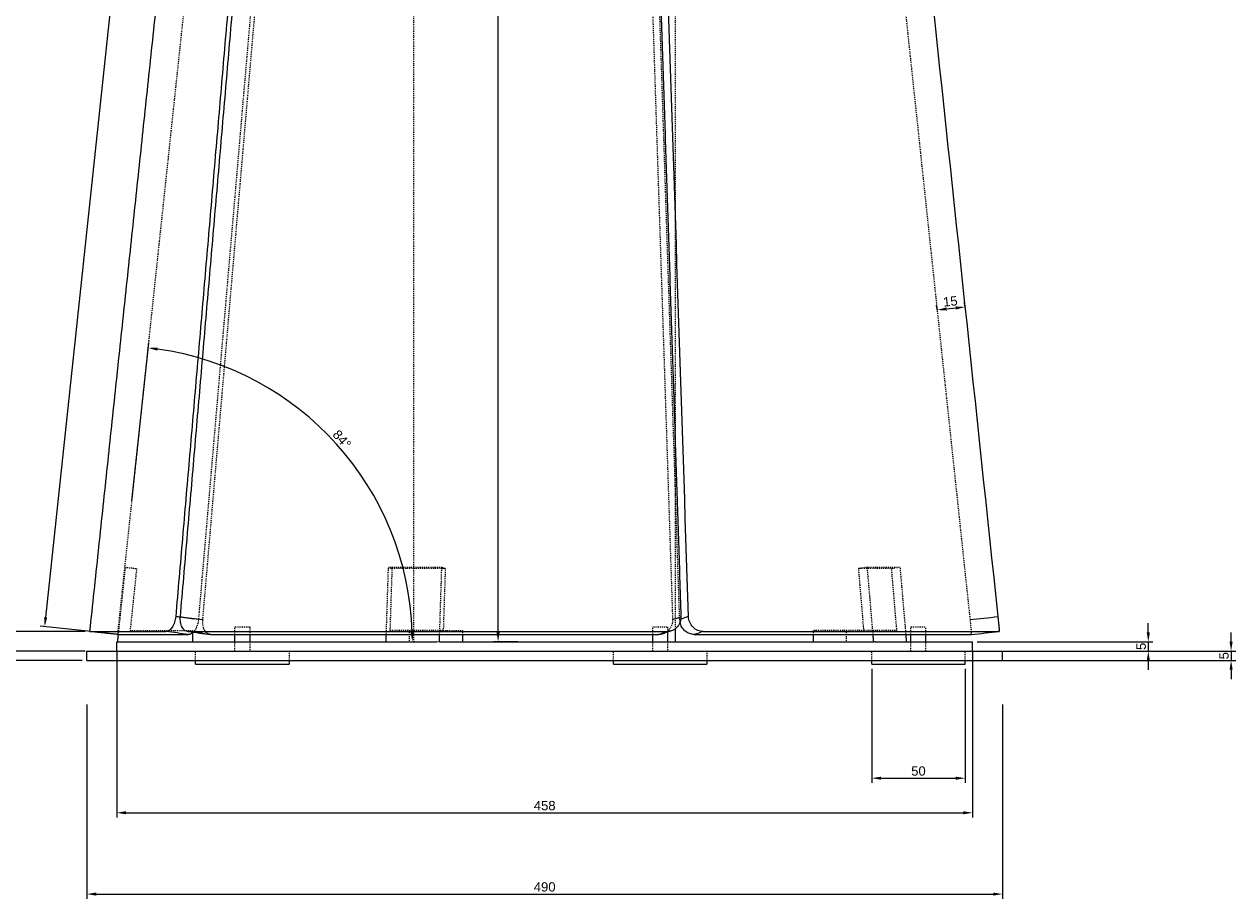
# Model space of a CAD drawing. Header units: millimetres. Extents: x -8463 to -6773, y 5114 to 6049.
# Tile 2 of 4: x -7891 to -7243, y 5114 to 5581. Entities that reach past the tile are written whole.
import ezdxf

# ---------------------------------------------------------------- set-up
doc = ezdxf.new("R2010")
doc.units = ezdxf.units.MM
doc.header["$MEASUREMENT"] = 0
doc.linetypes.add('Hidden', pattern=[1, 0.5, -0.5])
for name, color, linetype, true_color in [('20190212_BENT GLASS tables$CURVES$dimensions', 176, 'Continuous', 0x000080), ('offen', 8, 'Hidden', 0x7f7f7f), ('Zeichnung$Kanten', 178, 'Continuous', 0x000000), ('Zeichnung$Mittellinien', 178, 'Continuous', 0x000000)]:
    doc.layers.add(name, color=color, linetype=linetype, true_color=true_color)
doc.styles.add('Arial', font='txt')
doc.dimstyles.new('Default', dxfattribs={"dimscale": 5, "dimtxt": 1, "dimasz": 1, "dimexe": 0.5, "dimexo": 0.5, "dimgap": 0.25, "dimtad": 1, "dimtoh": 1, "dimdec": 0, "dimzin": 1, "dimdsep": 46, "dimtxsty": 'Arial', "dimcen": 0.5, "dimadec": 0, "dimazin": 0, "dimtfac": 1, "dimtdec": 4, "dimtix": 1, "dimtmove": 1, "dimatfit": 3, "dimfxl": 1, "dimtolj": 1, "dimtzin": 1, "dimarcsym": 0})

# ---------------------------------------------------------------- blocks, each defined once
blk = doc.blocks.new('*D1')
at = {"layer": '20190212_BENT GLASS tables$CURVES$dimensions', "color": 0, "lineweight": -2}
for p, q in [((-7860.45, 5961.05), (-7992.45, 5961.05)), ((-7989.95, 5246.05), (-7989.95, 5956.05)), ((-7860.45, 5241.05), (-7992.45, 5241.05))]:
    blk.add_line(p, q, dxfattribs=at)
at = {"layer": '20190212_BENT GLASS tables$CURVES$dimensions', "color": 0}
for points in [[(-7989.12, 5956.05), (-7990.78, 5956.05), (-7989.95, 5961.05)], [(-7990.78, 5246.05), (-7989.12, 5246.05), (-7989.95, 5241.05)]]:
    blk.add_solid(points, dxfattribs=at)
at = {"layer": 'Defpoints', "color": 0}
for p in [(-7989.95, 5961.05), (-7857.95, 5961.05), (-7857.95, 5241.05)]:
    blk.add_point(p, dxfattribs=at)
at = {"layer": '20190212_BENT GLASS tables$CURVES$dimensions', "color": 0, "insert": (-7993.75, 5601.05), "char_height": 5, "attachment_point": 5, "rotation": 90, "style": 'Arial'}
blk.add_mtext('\\A1;720', dxfattribs=at)
blk = doc.blocks.new('*D2')
at = {"layer": '20190212_BENT GLASS tables$CURVES$dimensions', "color": 0, "lineweight": -2}
for p, q in [((-7402.99, 5428.8), (-7403.22, 5430.99)), ((-7397.98, 5429.03), (-7393.01, 5429.56)), ((-7388.07, 5430.38), (-7388.31, 5432.57))]:
    blk.add_line(p, q, dxfattribs=at)
at = {"layer": '20190212_BENT GLASS tables$CURVES$dimensions', "color": 0}
for points in [[(-7398.07, 5429.86), (-7397.9, 5428.2), (-7402.96, 5428.5)], [(-7392.93, 5428.73), (-7393.1, 5430.39), (-7388.04, 5430.09)]]:
    blk.add_solid(points, dxfattribs=at)
at = {"layer": 'Defpoints', "color": 0}
for p in [(-7388.04, 5430.09), (-7387.81, 5427.9), (-7402.72, 5426.31)]:
    blk.add_point(p, dxfattribs=at)
at = {"layer": '20190212_BENT GLASS tables$CURVES$dimensions', "color": 0, "insert": (-7395.9, 5433.08), "char_height": 5, "attachment_point": 5, "rotation": 6.06666, "style": 'Arial'}
blk.add_mtext('\\A1;15', dxfattribs=at)
blk = doc.blocks.new('*D3')
at = {"layer": '20190212_BENT GLASS tables$CURVES$dimensions', "color": 0, "lineweight": -2}
for p, q in [((-7938.3, 5261.51), (-7938.3, 5266.51)), ((-7858.8, 5256.51), (-7940.8, 5256.51)), ((-7938.3, 5256.51), (-7938.3, 5246.05)), ((-7858.8, 5246.05), (-7940.8, 5246.05)), ((-7938.3, 5241.05), (-7938.3, 5236.05))]:
    blk.add_line(p, q, dxfattribs=at)
at = {"layer": '20190212_BENT GLASS tables$CURVES$dimensions', "color": 0}
for points in [[(-7939.14, 5261.51), (-7937.47, 5261.51), (-7938.3, 5256.51)], [(-7937.47, 5241.05), (-7939.14, 5241.05), (-7938.3, 5246.05)]]:
    blk.add_solid(points, dxfattribs=at)
at = {"layer": 'Defpoints', "color": 0}
for p in [(-7856.3, 5256.51), (-7938.3, 5246.05), (-7856.3, 5246.05)]:
    blk.add_point(p, dxfattribs=at)
at = {"layer": '20190212_BENT GLASS tables$CURVES$dimensions', "color": 0, "insert": (-7942.1, 5251.28), "char_height": 5, "attachment_point": 5, "rotation": 90, "style": 'Arial'}
blk.add_mtext('\\A1;10', dxfattribs=at)
blk = doc.blocks.new('*D5')
at = {"layer": '20190212_BENT GLASS tables$CURVES$dimensions', "color": 0, "lineweight": -2}
for p, q in [((-7857.95, 5217.55), (-7857.95, 5113.55)), ((-7367.95, 5217.55), (-7367.95, 5113.55)), ((-7852.95, 5116.05), (-7372.95, 5116.05))]:
    blk.add_line(p, q, dxfattribs=at)
at = {"layer": '20190212_BENT GLASS tables$CURVES$dimensions', "color": 0}
for points in [[(-7852.95, 5116.88), (-7852.95, 5115.22), (-7857.95, 5116.05)], [(-7372.95, 5115.22), (-7372.95, 5116.88), (-7367.95, 5116.05)]]:
    blk.add_solid(points, dxfattribs=at)
at = {"layer": 'Defpoints', "color": 0}
for p in [(-7857.95, 5220.05), (-7367.95, 5220.05), (-7367.95, 5116.05)]:
    blk.add_point(p, dxfattribs=at)
at = {"layer": '20190212_BENT GLASS tables$CURVES$dimensions', "color": 0, "insert": (-7612.95, 5119.85), "char_height": 5, "attachment_point": 5, "style": 'Arial'}
blk.add_mtext('\\A1;490', dxfattribs=at)
blk = doc.blocks.new('*D6')
at = {"layer": '20190212_BENT GLASS tables$CURVES$dimensions', "color": 0, "lineweight": -2}
for p, q in [((-7841.95, 5246.05), (-7841.95, 5157.05)), ((-7383.95, 5246.05), (-7383.95, 5157.05)), ((-7836.95, 5159.55), (-7388.95, 5159.55))]:
    blk.add_line(p, q, dxfattribs=at)
at = {"layer": '20190212_BENT GLASS tables$CURVES$dimensions', "color": 0}
for points in [[(-7836.95, 5160.38), (-7836.95, 5158.72), (-7841.95, 5159.55)], [(-7388.95, 5158.72), (-7388.95, 5160.38), (-7383.95, 5159.55)]]:
    blk.add_solid(points, dxfattribs=at)
at = {"layer": 'Defpoints', "color": 0}
for p in [(-7841.95, 5248.55), (-7383.95, 5248.55), (-7383.95, 5159.55)]:
    blk.add_point(p, dxfattribs=at)
at = {"layer": '20190212_BENT GLASS tables$CURVES$dimensions', "color": 0, "insert": (-7612.95, 5163.35), "char_height": 5, "attachment_point": 5, "style": 'Arial'}
blk.add_mtext('\\A1;458', dxfattribs=at)
blk = doc.blocks.new('*D7')
at = {"layer": '20190212_BENT GLASS tables$CURVES$dimensions', "color": 0, "lineweight": -2}
for p, q in [((-7833.8, 5326.44), (-7824.85, 5410.67)), ((-7759.67, 5251.05), (-7681.29, 5251.05))]:
    blk.add_line(p, q, dxfattribs=at)
blk.add_arc((-7841.81, 5251.05), 158.02, 1.81299, 82.12072, dxfattribs=at)
at = {"layer": '20190212_BENT GLASS tables$CURVES$dimensions', "color": 0}
for points in [[(-7820.05, 5408.41), (-7820.25, 5406.75), (-7825.11, 5408.19)], [(-7684.7, 5256.04), (-7683.03, 5256.06), (-7683.79, 5251.05)]]:
    blk.add_solid(points, dxfattribs=at)
at = {"layer": 'Defpoints', "color": 0}
for p in [(-7834.06, 5323.96), (-7702.26, 5325.18), (-7841.81, 5251.05), (-7762.17, 5251.05)]:
    blk.add_point(p, dxfattribs=at)
at = {"layer": '20190212_BENT GLASS tables$CURVES$dimensions', "color": 0, "insert": (-7721.47, 5359.28), "char_height": 5, "attachment_point": 5, "rotation": 311.96686, "style": 'Arial'}
blk.add_mtext('\\A1;84%%d', dxfattribs=at)
blk = doc.blocks.new('*D8')
at = {"layer": '20190212_BENT GLASS tables$CURVES$dimensions', "color": 0, "lineweight": -2}
for p, q in [((-7627.38, 5946.05), (-7640.38, 5946.05)), ((-7637.88, 5256.05), (-7637.88, 5941.05)), ((-7627.38, 5251.05), (-7640.38, 5251.05))]:
    blk.add_line(p, q, dxfattribs=at)
at = {"layer": '20190212_BENT GLASS tables$CURVES$dimensions', "color": 0}
for points in [[(-7637.05, 5941.05), (-7638.72, 5941.05), (-7637.88, 5946.05)], [(-7638.72, 5256.05), (-7637.05, 5256.05), (-7637.88, 5251.05)]]:
    blk.add_solid(points, dxfattribs=at)
at = {"layer": 'Defpoints', "color": 0}
for p in [(-7637.88, 5946.05), (-7624.88, 5946.05), (-7624.88, 5251.05)]:
    blk.add_point(p, dxfattribs=at)
at = {"layer": '20190212_BENT GLASS tables$CURVES$dimensions', "color": 0, "insert": (-7641.68, 5598.55), "char_height": 5, "attachment_point": 5, "rotation": 90, "style": 'Arial'}
blk.add_mtext('\\A1;695', dxfattribs=at)
blk = doc.blocks.new('*D10')
at = {"layer": '20190212_BENT GLASS tables$CURVES$dimensions', "color": 0, "lineweight": -2}
for p, q in [((-7770.97, 5941.32), (-7810.09, 5945.47)), ((-7808.13, 5940.24), (-7879.99, 5264.06)), ((-7843.88, 5255.19), (-7883, 5259.35))]:
    blk.add_line(p, q, dxfattribs=at)
at = {"layer": '20190212_BENT GLASS tables$CURVES$dimensions', "color": 0}
for points in [[(-7807.3, 5940.15), (-7808.96, 5940.32), (-7807.6, 5945.21)], [(-7880.82, 5264.14), (-7879.16, 5263.97), (-7880.52, 5259.08)]]:
    blk.add_solid(points, dxfattribs=at)
at = {"layer": 'Defpoints', "color": 0}
for p in [(-7768.48, 5941.05), (-7880.52, 5259.08), (-7841.4, 5254.93)]:
    blk.add_point(p, dxfattribs=at)
at = {"layer": '20190212_BENT GLASS tables$CURVES$dimensions', "color": 0, "insert": (-7847.84, 5602.55), "char_height": 5, "attachment_point": 5, "rotation": 83.93372, "style": 'Arial'}
blk.add_mtext('\\A1;690', dxfattribs=at)
blk = doc.blocks.new('*D11')
at = {"layer": '20190212_BENT GLASS tables$CURVES$dimensions', "color": 0, "lineweight": -2}
for p, q in [((-7289.95, 5256.05), (-7289.95, 5261.05)), ((-7381.45, 5251.05), (-7287.45, 5251.05)), ((-7381.45, 5246.05), (-7287.45, 5246.05)), ((-7289.95, 5251.05), (-7289.95, 5246.05)), ((-7289.95, 5241.05), (-7289.95, 5236.05))]:
    blk.add_line(p, q, dxfattribs=at)
at = {"layer": '20190212_BENT GLASS tables$CURVES$dimensions', "color": 0}
for points in [[(-7290.78, 5256.05), (-7289.12, 5256.05), (-7289.95, 5251.05)], [(-7289.12, 5241.05), (-7290.78, 5241.05), (-7289.95, 5246.05)]]:
    blk.add_solid(points, dxfattribs=at)
at = {"layer": 'Defpoints', "color": 0}
for p in [(-7383.95, 5251.05), (-7383.95, 5246.05), (-7289.95, 5246.05)]:
    blk.add_point(p, dxfattribs=at)
at = {"layer": '20190212_BENT GLASS tables$CURVES$dimensions', "color": 0, "insert": (-7293.74, 5248.55), "char_height": 5, "attachment_point": 5, "rotation": 90, "style": 'Arial'}
blk.add_mtext('\\A1;5', dxfattribs=at)
blk = doc.blocks.new('*D12')
at = {"layer": '20190212_BENT GLASS tables$CURVES$dimensions', "color": 0, "lineweight": -2}
for p, q in [((-7245.65, 5251.05), (-7245.65, 5256.05)), ((-7372.15, 5246.05), (-7243.15, 5246.05)), ((-7245.65, 5246.05), (-7245.65, 5241.05)), ((-7372.15, 5241.05), (-7243.15, 5241.05)), ((-7245.65, 5236.05), (-7245.65, 5231.05))]:
    blk.add_line(p, q, dxfattribs=at)
at = {"layer": '20190212_BENT GLASS tables$CURVES$dimensions', "color": 0}
for points in [[(-7246.48, 5251.05), (-7244.81, 5251.05), (-7245.65, 5246.05)], [(-7244.81, 5236.05), (-7246.48, 5236.05), (-7245.65, 5241.05)]]:
    blk.add_solid(points, dxfattribs=at)
at = {"layer": 'Defpoints', "color": 0}
for p in [(-7374.65, 5246.05), (-7374.65, 5241.05), (-7245.65, 5241.05)]:
    blk.add_point(p, dxfattribs=at)
at = {"layer": '20190212_BENT GLASS tables$CURVES$dimensions', "color": 0, "insert": (-7249.44, 5243.55), "char_height": 5, "attachment_point": 5, "rotation": 90, "style": 'Arial'}
blk.add_mtext('\\A1;5', dxfattribs=at)
blk = doc.blocks.new('*D13')
at = {"layer": '20190212_BENT GLASS tables$CURVES$dimensions', "color": 0, "lineweight": -2}
for p, q in [((-7437.95, 5236.55), (-7437.95, 5175.55)), ((-7387.95, 5236.55), (-7387.95, 5175.55)), ((-7432.95, 5178.05), (-7392.95, 5178.05))]:
    blk.add_line(p, q, dxfattribs=at)
at = {"layer": '20190212_BENT GLASS tables$CURVES$dimensions', "color": 0}
for points in [[(-7432.95, 5178.88), (-7432.95, 5177.22), (-7437.95, 5178.05)], [(-7392.95, 5177.22), (-7392.95, 5178.88), (-7387.95, 5178.05)]]:
    blk.add_solid(points, dxfattribs=at)
at = {"layer": 'Defpoints', "color": 0}
for p in [(-7437.95, 5239.05), (-7387.95, 5239.05), (-7387.95, 5178.05)]:
    blk.add_point(p, dxfattribs=at)
at = {"layer": '20190212_BENT GLASS tables$CURVES$dimensions', "color": 0, "insert": (-7412.95, 5181.85), "char_height": 5, "attachment_point": 5, "style": 'Arial'}
blk.add_mtext('\\A1;50', dxfattribs=at)

msp = doc.modelspace()

# ---------------------------------------------------------------- linework, layer by layer
at = {"layer": 'offen'}
for points in [[(-7841.4, 5254.93), (-7804.94, 5597.99), (-7768.48, 5941.05)], [(-7682.95, 5251.05), (-7682.95, 5596.84), (-7682.95, 5942.64)], [(-7542.95, 5258.06), (-7542.95, 5600.35), (-7542.95, 5942.64)], [(-7740.62, 5933.13), (-7769.44, 5598.01), (-7798.25, 5262.89)], [(-7795.9, 5262.89), (-7767.09, 5598.01), (-7738.27, 5933.13)], [(-7566.53, 5933.13), (-7555.53, 5598.01), (-7544.52, 5262.89)], [(-7540.72, 5262.89), (-7551.72, 5598.01), (-7562.73, 5933.13)], [(-7456.59, 5933.13), (-7420.97, 5598.01), (-7385.36, 5262.89)], [(-7841.05, 5254.93), (-7839.16, 5272.88), (-7837.28, 5290.83)], [(-7837.28, 5290.83), (-7834.29, 5290.52), (-7831.31, 5290.2)], [(-7831.31, 5290.2), (-7833.05, 5273.63), (-7834.79, 5257.05)], [(-7697.7, 5254.93), (-7697.12, 5272.88), (-7696.54, 5290.83)], [(-7696.54, 5290.83), (-7695.61, 5290.52), (-7694.69, 5290.2)], [(-7668, 5290.83), (-7682.27, 5290.83), (-7696.54, 5290.83)], [(-7694.69, 5290.2), (-7695.23, 5273.63), (-7695.77, 5257.05)], [(-7666.16, 5290.2), (-7680.43, 5290.2), (-7694.69, 5290.2)], [(-7669.17, 5254.93), (-7668.59, 5272.88), (-7668, 5290.83)], [(-7668, 5290.83), (-7667.08, 5290.52), (-7666.16, 5290.2)], [(-7666.16, 5290.2), (-7666.7, 5273.63), (-7667.24, 5257.05)], [(-7440.28, 5290.83), (-7442.69, 5290.52), (-7445.11, 5290.2)], [(-7427.47, 5290.2), (-7436.29, 5290.2), (-7445.11, 5290.2)], [(-7445.11, 5290.2), (-7443.7, 5273.63), (-7442.29, 5257.05)], [(-7437.23, 5254.93), (-7438.75, 5272.88), (-7440.28, 5290.83)], [(-7422.65, 5290.83), (-7431.46, 5290.83), (-7440.28, 5290.83)], [(-7422.65, 5290.83), (-7425.06, 5290.52), (-7427.47, 5290.2)], [(-7427.47, 5290.2), (-7426.07, 5273.63), (-7424.66, 5257.05)], [(-7419.59, 5254.93), (-7421.12, 5272.88), (-7422.65, 5290.83)], [(-7778.75, 5254.92), (-7778.75, 5256.99), (-7778.75, 5259.05)], [(-7772.4, 5259.05), (-7771.58, 5259.05), (-7770.75, 5259.05)], [(-7770.75, 5259.05), (-7770.75, 5256.99), (-7770.75, 5254.92)], [(-7555.15, 5254.92), (-7555.15, 5256.98), (-7555.15, 5259.05)], [(-7547.15, 5259.05), (-7547.15, 5257.61), (-7547.15, 5256.17)], [(-7416.95, 5254.93), (-7416.95, 5256.99), (-7416.95, 5259.05)], [(-7408.95, 5254.93), (-7408.95, 5256.99), (-7408.95, 5259.05)], [(-7834.79, 5257.05), (-7818.13, 5257.05), (-7801.46, 5257.05)], [(-7801.46, 5257.05), (-7801.46, 5256.39), (-7801.46, 5255.72)], [(-7667.24, 5257.05), (-7681.5, 5257.05), (-7695.77, 5257.05)], [(-7685.47, 5257.05), (-7685.47, 5254.05), (-7685.47, 5251.05)], [(-7667.24, 5257.05), (-7662.09, 5257.05), (-7656.94, 5257.05)], [(-7656.94, 5257.05), (-7656.94, 5255.99), (-7656.94, 5254.93)], [(-7469.26, 5257.05), (-7469.26, 5255.99), (-7469.26, 5254.92)], [(-7442.29, 5257.05), (-7455.77, 5257.05), (-7469.26, 5257.05)], [(-7451.63, 5257.05), (-7451.63, 5254.05), (-7451.63, 5251.05)], [(-7424.66, 5257.05), (-7433.47, 5257.05), (-7442.29, 5257.05)], [(-7799.75, 5241.05), (-7799.75, 5243.55), (-7799.75, 5246.05)], [(-7778.75, 5246.05), (-7778.75, 5248.55), (-7778.75, 5251.05)], [(-7770.75, 5251.05), (-7770.75, 5248.55), (-7770.75, 5246.05)], [(-7749.75, 5246.05), (-7749.75, 5243.55), (-7749.75, 5241.05)], [(-7669.3, 5251.05), (-7669.96, 5251.05), (-7670.62, 5251.05)], [(-7576.15, 5241.05), (-7576.15, 5243.55), (-7576.15, 5246.05)], [(-7555.15, 5246.05), (-7555.15, 5248.55), (-7555.15, 5251.05)], [(-7547.15, 5251.05), (-7547.15, 5248.55), (-7547.15, 5246.05)], [(-7526.15, 5246.05), (-7526.15, 5243.55), (-7526.15, 5241.05)], [(-7437.95, 5241.05), (-7437.95, 5243.55), (-7437.95, 5246.05)], [(-7436.1, 5251.05), (-7436.5, 5251.05), (-7436.9, 5251.05)], [(-7416.95, 5246.05), (-7416.95, 5248.55), (-7416.95, 5251.05)], [(-7408.95, 5246.05), (-7408.95, 5248.55), (-7408.95, 5251.05)], [(-7387.95, 5241.05), (-7387.95, 5243.55), (-7387.95, 5246.05)]]:
    msp.add_open_spline(points, degree=2, dxfattribs=at)
for points, knots in [([(-7798.25, 5262.89), (-7798.28, 5262.55), (-7798.36, 5261.88), (-7798.62, 5260.58), (-7799.1, 5259.05), (-7799.92, 5257.43), (-7800.63, 5256.5), (-7801.01, 5256.12)], [0, 0, 0, 0, 1.028062, 2.021582, 3.979754, 5.829134, 7.452396, 7.452396, 7.452396, 7.452396]), ([(-7792.11, 5254.94), (-7792.41, 5254.99), (-7793.01, 5255.16), (-7793.84, 5255.7), (-7794.55, 5256.49), (-7795.14, 5257.5), (-7795.57, 5258.69), (-7795.85, 5260.02), (-7795.97, 5261.43), (-7795.94, 5262.41), (-7795.9, 5262.89)], [0, 0, 0, 0, 0.904157, 1.871945, 2.927987, 4.074011, 5.354593, 6.703873, 8.143011, 9.614487, 9.614487, 9.614487, 9.614487]), ([(-7544.52, 5262.89), (-7544.51, 5262.48), (-7544.54, 5261.66), (-7544.85, 5260.05), (-7545.69, 5258.19), (-7547.32, 5256.4), (-7548.73, 5255.61), (-7549.47, 5255.35)], [0, 0, 0, 0, 1.229082, 2.477433, 4.886029, 7.287615, 9.655306, 9.655306, 9.655306, 9.655306]), ([(-7385.36, 5262.89), (-7385.28, 5262.19), (-7385.15, 5260.93), (-7384.94, 5258.89), (-7384.79, 5257.29), (-7384.69, 5256.06), (-7384.67, 5255.53), (-7384.66, 5255.22), (-7384.67, 5255.07), (-7384.68, 5254.98), (-7384.7, 5254.93), (-7384.71, 5254.92), (-7384.71, 5254.92)], [0, 0, 0, 0, 2.110564, 3.811975, 6.144205, 6.940989, 7.51733, 7.719947, 7.87414, 7.970478, 7.998496, 8.017411, 8.017411, 8.017411, 8.017411])]:
    msp.add_open_spline(points, degree=3, knots=knots, dxfattribs=at)
for points, weights, knots in [([(-7778.75, 5259.05), (-7778.78, 5259.05), (-7777.99, 5259.05), (-7775.64, 5259.05), (-7772.4, 5259.05)], [0.857364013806, 0.877176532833, 1, 0.707106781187, 1], [16.21473, 16.21473, 16.21473, 18.849556, 18.849556, 25.132741, 25.132741, 25.132741]), ([(-7555.15, 5259.05), (-7555.14, 5259.05), (-7554.95, 5259.05), (-7553.71, 5259.05), (-7549.91, 5259.05), (-7547.11, 5259.05), (-7547.15, 5259.05)], [0.90518154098, 0.940506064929, 1, 0.707106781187, 1, 0.766600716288, 0.905181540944], [11.290099, 11.290099, 11.290099, 12.566371, 12.566371, 18.849556, 18.849556, 23.856469, 23.856469, 23.856469]), ([(-7416.95, 5259.05), (-7416.95, 5259.05), (-7412.95, 5259.05), (-7409.04, 5259.05), (-7408.95, 5259.05)], [0.990990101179, 0.707106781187, 1, 0.711683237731, 0.990990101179], [6.185011, 6.185011, 6.185011, 12.51767, 12.51767, 18.751381, 18.751381, 18.751381])]:
    msp.add_rational_spline(points, weights, degree=2, knots=knots, dxfattribs=at)
msp.add_rational_spline([(-7540.53, 5261.39), (-7540.69, 5262.14), (-7540.72, 5262.89)], [1, 0.995969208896, 1], degree=2, dxfattribs=at)
at = {"layer": 'Zeichnung$Kanten'}
for points in [[(-7807.91, 5264.15), (-7808.74, 5264.26), (-7809.57, 5264.37), (-7810.39, 5264.48)], [(-7544.52, 5262.89), (-7543.03, 5263.42), (-7541.53, 5263.95), (-7540.04, 5264.48)], [(-7385.36, 5262.89), (-7380.38, 5263.42), (-7375.41, 5263.95), (-7370.44, 5264.48)], [(-7798.25, 5262.89), (-7801.47, 5263.31), (-7804.69, 5263.73), (-7807.91, 5264.15)], [(-7540.11, 5263.1), (-7540.31, 5263.03), (-7540.51, 5262.96), (-7540.72, 5262.89)], [(-7803.69, 5256.5), (-7799.69, 5255.97), (-7795.69, 5255.44), (-7791.69, 5254.92)], [(-7528.14, 5256.5), (-7529.72, 5255.97), (-7531.3, 5255.44), (-7532.88, 5254.92)]]:
    msp.add_open_spline(points, degree=3, dxfattribs=at)
for points, knots in [([(-7807.89, 5264.48), (-7807.85, 5264.47), (-7807.82, 5264.47), (-7807.78, 5264.46), (-7803.82, 5263.94), (-7799.86, 5263.42), (-7795.9, 5262.89)], [0.000262, 0.000262, 0.000262, 0.000262, 0.1315, 0.1315, 0.1315, 15.000261, 15.000261, 15.000261, 15.000261]), ([(-7535.98, 5264.48), (-7536, 5264.47), (-7536.01, 5264.47), (-7536.02, 5264.46), (-7537.39, 5264.01), (-7538.75, 5263.55), (-7540.11, 5263.1)], [0.000262, 0.000262, 0.000262, 0.000262, 0.1315, 0.1315, 0.1315, 13.067514, 13.067514, 13.067514, 13.067514]), ([(-7803.49, 5254.92), (-7803.53, 5254.92), (-7803.56, 5254.93), (-7803.6, 5254.93), (-7807.61, 5255.45), (-7811.63, 5255.98), (-7815.64, 5256.5)], [-0.140104, -0.140104, -0.140104, -0.140104, -0.000261, -0.000261, -0.000261, 14.8685, 14.8685, 14.8685, 14.8685]), ([(-7551.97, 5254.92), (-7551.95, 5254.92), (-7551.94, 5254.93), (-7551.93, 5254.93), (-7550.44, 5255.45), (-7548.96, 5255.98), (-7547.48, 5256.5)], [-0.140091, -0.140091, -0.140091, -0.140091, -0.000261, -0.000261, -0.000261, 14.8685, 14.8685, 14.8685, 14.8685])]:
    msp.add_open_spline(points, degree=3, knots=knots, dxfattribs=at)
at = {"layer": 'Zeichnung$Mittellinien'}
for points, degree in [([(-7856.31, 5256.51), (-7819.85, 5599.57), (-7783.4, 5942.64)], 2), ([(-7535.98, 5264.48), (-7543.31, 5487.89), (-7550.63, 5711.3), (-7557.94, 5934.71)], 3), ([(-7441.67, 5934.71), (-7417.93, 5711.3), (-7394.18, 5487.89), (-7370.44, 5264.48)], 3), ([(-7542.95, 5251.05), (-7542.95, 5254.55), (-7542.95, 5258.06)], 2), ([(-7856.31, 5256.51), (-7835.98, 5256.51), (-7815.64, 5256.5)], 2), ([(-7841.4, 5254.93), (-7848.85, 5255.72), (-7856.3, 5256.51)], 2), ([(-7841.46, 5251.05), (-7841.25, 5252.99), (-7841.05, 5254.93)], 2), ([(-7792.1, 5254.94), (-7796.06, 5255.47), (-7800.03, 5255.99), (-7804, 5256.52)], 3), ([(-7801.46, 5255.72), (-7801.46, 5253.39), (-7801.46, 5251.05)], 2), ([(-7778.75, 5251.05), (-7778.75, 5252.99), (-7778.75, 5254.92)], 2), ([(-7770.75, 5254.92), (-7770.75, 5252.99), (-7770.75, 5251.05)], 2), ([(-7697.83, 5251.05), (-7697.76, 5252.99), (-7697.7, 5254.93)], 2), ([(-7669.3, 5251.05), (-7669.23, 5252.99), (-7669.17, 5254.93)], 2), ([(-7656.94, 5254.93), (-7656.94, 5252.99), (-7656.94, 5251.05)], 2), ([(-7555.15, 5251.05), (-7555.15, 5252.98), (-7555.15, 5254.92)], 2), ([(-7547.15, 5256.17), (-7547.15, 5253.61), (-7547.15, 5251.05)], 2), ([(-7469.26, 5254.92), (-7469.26, 5252.99), (-7469.26, 5251.05)], 2), ([(-7436.9, 5251.05), (-7437.06, 5252.99), (-7437.23, 5254.93)], 2), ([(-7419.26, 5251.05), (-7419.43, 5252.99), (-7419.59, 5254.93)], 2), ([(-7416.95, 5251.05), (-7416.95, 5252.99), (-7416.95, 5254.93)], 2), ([(-7408.95, 5251.05), (-7408.95, 5252.99), (-7408.95, 5254.93)], 2), ([(-7857.95, 5241.05), (-7857.95, 5243.55), (-7857.95, 5246.05)], 2), ([(-7857.95, 5246.05), (-7735.45, 5246.05), (-7612.95, 5246.05)], 2), ([(-7841.95, 5246.05), (-7841.95, 5248.55), (-7841.95, 5251.05)], 2), ([(-7841.95, 5251.05), (-7841.7, 5251.05), (-7841.46, 5251.05)], 2), ([(-7841.46, 5251.05), (-7841.46, 5251.05), (-7841.46, 5251.05)], 2), ([(-7841.46, 5251.05), (-7756.04, 5251.05), (-7670.62, 5251.05)], 2), ([(-7669.3, 5251.05), (-7553.1, 5251.05), (-7436.9, 5251.05)], 2), ([(-7612.95, 5246.05), (-7490.45, 5246.05), (-7367.95, 5246.05)], 2), ([(-7436.1, 5251.05), (-7410.02, 5251.05), (-7383.95, 5251.05)], 2), ([(-7383.95, 5246.05), (-7383.95, 5248.55), (-7383.95, 5251.05)], 2), ([(-7367.95, 5241.05), (-7367.95, 5243.55), (-7367.95, 5246.05)], 2), ([(-7857.95, 5241.05), (-7735.45, 5241.05), (-7612.95, 5241.05)], 2), ([(-7799.75, 5239.05), (-7799.75, 5240.05), (-7799.75, 5241.05)], 2), ([(-7760.06, 5239.05), (-7754.91, 5239.05), (-7749.75, 5239.05)], 2), ([(-7749.75, 5241.05), (-7749.75, 5240.05), (-7749.75, 5239.05)], 2), ([(-7612.95, 5241.05), (-7490.45, 5241.05), (-7367.95, 5241.05)], 2), ([(-7576.15, 5239.05), (-7576.15, 5240.05), (-7576.15, 5241.05)], 2), ([(-7526.15, 5241.05), (-7526.15, 5240.05), (-7526.15, 5239.05)], 2), ([(-7437.95, 5239.05), (-7437.95, 5240.05), (-7437.95, 5241.05)], 2), ([(-7387.95, 5239.05), (-7387.95, 5240.05), (-7387.95, 5241.05)], 2)]:
    msp.add_open_spline(points, degree=degree, dxfattribs=at)
for points, weights in [([(-7752.8, 5934.71), (-7781.59, 5599.59), (-7810.39, 5264.48)], [1, 0.999999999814, 1]), ([(-7807.89, 5264.48), (-7779.06, 5599.6), (-7750.23, 5934.71)], [1, 0.999999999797, 1]), ([(-7562.11, 5934.71), (-7551.06, 5599.6), (-7540.04, 5264.48)], [1, 0.99999999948, 1]), ([(-7841.4, 5254.93), (-7841.4, 5254.93), (-7803.49, 5254.92)], [0.917034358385, 0.91703435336, 1]), ([(-7803.69, 5256.5), (-7703.24, 5256.52), (-7547.48, 5256.5)], [1, 0.832873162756, 0.999999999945]), ([(-7791.69, 5254.92), (-7791.89, 5254.92), (-7792.1, 5254.94)], [1, 0.997834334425, 1]), ([(-7791.69, 5254.92), (-7697.59, 5254.94), (-7551.97, 5254.92)], [0.999999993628, 0.834068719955, 1]), ([(-7549.5, 5255.34), (-7550.7, 5254.92), (-7551.97, 5254.92)], [1, 0.985591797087, 1]), ([(-7532.88, 5254.92), (-7391.36, 5254.94), (-7384.72, 5254.92)], [1, 0.834068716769, 1]), ([(-7528.14, 5256.5), (-7376.55, 5256.52), (-7369.8, 5256.5)], [1, 0.832873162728, 1])]:
    msp.add_rational_spline(points, weights, degree=2, dxfattribs=at)
for points, knots in [([(-7810.39, 5264.48), (-7810.44, 5263.96), (-7810.59, 5262.93), (-7810.97, 5261.45), (-7811.51, 5260.08), (-7812.18, 5258.87), (-7812.95, 5257.87), (-7813.8, 5257.11), (-7814.7, 5256.62), (-7815.33, 5256.5), (-7815.64, 5256.5)], [0, 0, 0, 0, 1.556723, 3.109828, 4.587212, 5.961662, 7.245674, 8.368959, 9.371917, 10.285105, 10.285105, 10.285105, 10.285105]), ([(-7803.69, 5256.5), (-7804.01, 5256.5), (-7804.66, 5256.6), (-7805.57, 5257.08), (-7806.36, 5257.83), (-7807.01, 5258.84), (-7807.5, 5260.05), (-7807.82, 5261.43), (-7807.96, 5262.92), (-7807.93, 5263.95), (-7807.89, 5264.48)], [0, 0, 0, 0, 0.961751, 1.962785, 3.033401, 4.206989, 5.532071, 6.942066, 8.451332, 10.028184, 10.028184, 10.028184, 10.028184]), ([(-7540.04, 5264.48), (-7540.02, 5263.96), (-7540.08, 5262.93), (-7540.47, 5261.43), (-7541.13, 5260.03), (-7542.06, 5258.8), (-7543.21, 5257.8), (-7544.54, 5257.05), (-7545.98, 5256.6), (-7546.98, 5256.5), (-7547.48, 5256.5)], [0, 0, 0, 0, 1.545357, 3.098139, 4.62296, 6.163761, 7.693827, 9.189211, 10.69873, 12.195514, 12.195514, 12.195514, 12.195514]), ([(-7528.14, 5256.5), (-7528.63, 5256.5), (-7529.62, 5256.6), (-7531.56, 5257.22), (-7533.72, 5258.71), (-7535.48, 5261.36), (-7535.95, 5263.43), (-7535.98, 5264.48)], [0, 0, 0, 0, 1.469796, 2.978714, 6.063788, 9.210612, 12.344405, 12.344405, 12.344405, 12.344405]), ([(-7370.44, 5264.48), (-7370.36, 5263.77), (-7370.23, 5262.49), (-7370.02, 5260.44), (-7369.87, 5258.83), (-7369.77, 5257.6), (-7369.75, 5257.08), (-7369.74, 5256.77), (-7369.75, 5256.63), (-7369.76, 5256.55), (-7369.78, 5256.51), (-7369.79, 5256.5), (-7369.8, 5256.5)], [0, 0, 0, 0, 2.145951, 3.84528, 6.19356, 6.997184, 7.554496, 7.757226, 7.898931, 7.983592, 8.007783, 8.023241, 8.023241, 8.023241, 8.023241]), ([(-7532.88, 5254.92), (-7533.31, 5254.92), (-7534.18, 5255), (-7535.9, 5255.47), (-7537.87, 5256.64), (-7539.66, 5258.77), (-7540.34, 5260.49), (-7540.53, 5261.39)], [0, 0, 0, 0, 1.298399, 2.617247, 5.331597, 8.070003, 10.830918, 10.830918, 10.830918, 10.830918]), ([(-7801.01, 5256.12), (-7801.1, 5256.03), (-7801.29, 5255.85), (-7801.69, 5255.53), (-7802.2, 5255.22), (-7802.84, 5254.97), (-7803.28, 5254.92), (-7803.49, 5254.92)], [0, 0, 0, 0, 0.389286, 0.787983, 1.51879, 2.188375, 2.827889, 2.827889, 2.827889, 2.827889]), ([(-7545.15, 5256.87), (-7546.6, 5256.36), (-7548.04, 5255.85), (-7549.49, 5255.34), (-7549.49, 5255.34), (-7549.5, 5255.34), (-7549.5, 5255.34)], [0.656692, 0.656692, 0.656692, 0.656692, 15.151521, 15.151521, 15.151521, 15.215842, 15.215842, 15.215842, 15.215842]), ([(-7384.72, 5254.92), (-7384.67, 5254.92), (-7384.63, 5254.93), (-7384.58, 5254.93), (-7379.65, 5255.45), (-7374.72, 5255.98), (-7369.8, 5256.5)], [-0.140104, -0.140104, -0.140104, -0.140104, -0.000261, -0.000261, -0.000261, 14.8685, 14.8685, 14.8685, 14.8685])]:
    msp.add_open_spline(points, degree=3, knots=knots, dxfattribs=at)
for points, weights, knots in [([(-7799.75, 5239.05), (-7799.84, 5239.05), (-7794.98, 5239.05), (-7780.28, 5239.05), (-7760.06, 5239.05)], [0.858135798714, 0.879458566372, 1, 0.707106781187, 1], [101.648029, 101.648029, 101.648029, 117.809725, 117.809725, 157.079633, 157.079633, 157.079633]), ([(-7576.14, 5239.05), (-7576.19, 5239.05), (-7574.92, 5239.05), (-7567.2, 5239.05), (-7543.42, 5239.05), (-7526.35, 5239.05), (-7526.15, 5239.05)], [0.900383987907, 0.936367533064, 1, 0.707106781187, 1, 0.770739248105, 0.900383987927], [70.008239, 70.008239, 70.008239, 78.539816, 78.539816, 117.809725, 117.809725, 148.548055, 148.548055, 148.548055]), ([(-7437.95, 5239.05), (-7437.95, 5239.05), (-7412.95, 5239.05), (-7388.22, 5239.05), (-7387.95, 5239.05)], [0.995459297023, 0.707106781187, 1, 0.709395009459, 0.995459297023], [38.963112, 38.963112, 38.963112, 78.38702, 78.38702, 117.502928, 117.502928, 117.502928])]:
    msp.add_rational_spline(points, weights, degree=2, knots=knots, dxfattribs=at)

# ---------------------------------------------------------------- dimensions: what is measured, and where the dimension line sits
at = {"layer": '20190212_BENT GLASS tables$CURVES$dimensions'}
for base, p1, p2, picture, middle in [((-7989.95, 5961.05), (-7857.95, 5241.05), (-7857.95, 5961.05), '*D1', (-7993.75, 5601.05)), ((-7938.3, 5246.05), (-7856.3, 5256.51), (-7856.3, 5246.05), '*D3', (-7942.1, 5251.28)), ((-7289.95, 5246.05), (-7383.95, 5251.05), (-7383.95, 5246.05), '*D11', (-7293.74, 5248.55)), ((-7245.65, 5241.05), (-7374.65, 5246.05), (-7374.65, 5241.05), '*D12', (-7249.44, 5243.55))]:
    dim = msp.add_linear_dim(base=base, p1=p1, p2=p2, angle=90, dimstyle='Default', dxfattribs=at)
    dim.commit()
    dim.dimension.update_dxf_attribs({"geometry": picture, "text_midpoint": middle})
for p1, p2, distance, picture, middle in [((-7768.48, 5941.05), (-7841.4, 5254.93), -39.34, '*D10', (-7847.84, 5602.55)), ((-7624.88, 5251.05), (-7624.88, 5946.05), 13, '*D8', (-7641.68, 5598.55)), ((-7402.72, 5426.31), (-7387.81, 5427.9), 2.2, '*D2', (-7395.9, 5433.08))]:
    dim = msp.add_aligned_dim(p1=p1, p2=p2, distance=distance, dimstyle='Default', dxfattribs=at)
    dim.commit()
    dim.dimension.update_dxf_attribs({"geometry": picture, "text_midpoint": middle})
dim = msp.add_angular_dim_3p(base=(-7702.26, 5325.18), center=(-7841.81, 5251.05), p1=(-7834.06, 5323.96), p2=(-7762.17, 5251.05), dimstyle='Default', dxfattribs=at)
dim.commit()
dim.dimension.update_dxf_attribs({"geometry": '*D7', "text_midpoint": (-7721.47, 5359.28)})
for base, p1, p2, picture, middle in [((-7383.95, 5159.55), (-7841.95, 5248.55), (-7383.95, 5248.55), '*D6', (-7612.95, 5163.35)), ((-7387.95, 5178.05), (-7437.95, 5239.05), (-7387.95, 5239.05), '*D13', (-7412.95, 5181.85)), ((-7367.95, 5116.05), (-7857.95, 5220.05), (-7367.95, 5220.05), '*D5', (-7612.95, 5119.85))]:
    dim = msp.add_linear_dim(base=base, p1=p1, p2=p2, dimstyle='Default', dxfattribs=at)
    dim.commit()
    dim.dimension.update_dxf_attribs({"geometry": picture, "text_midpoint": middle})

doc.saveas('drawing.dxf')
